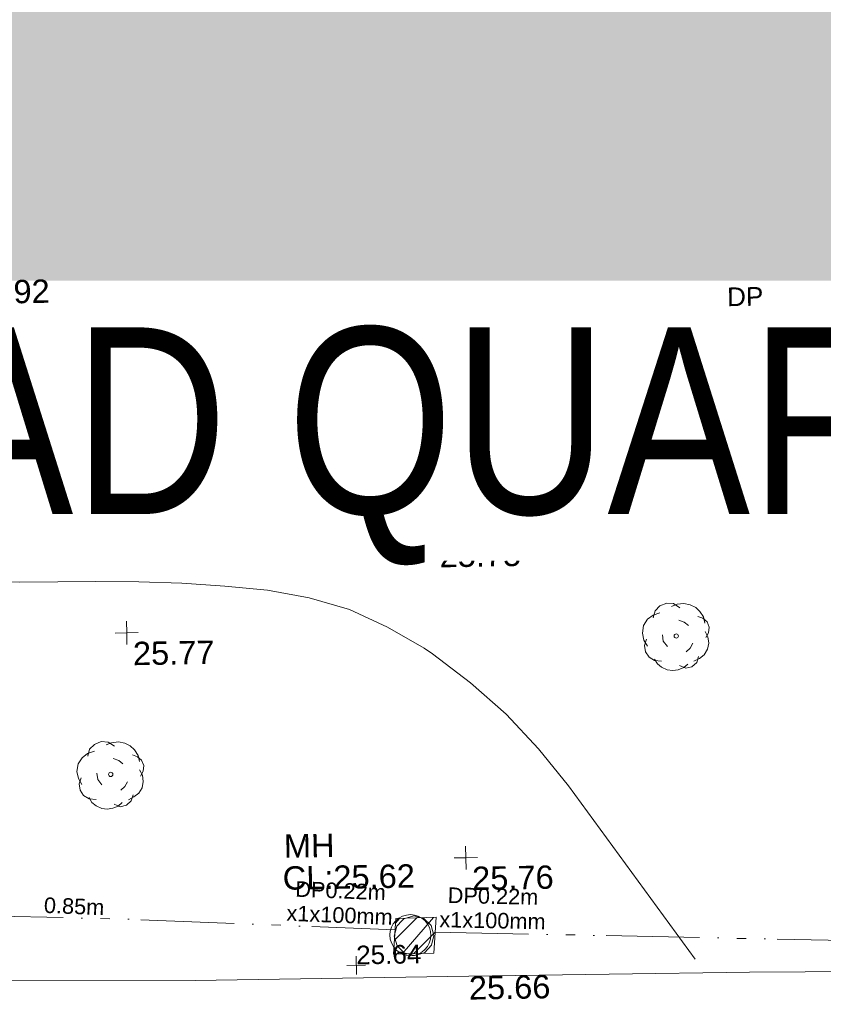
# Model space of a CAD drawing. Header units: millimetres. Extents: x -287732 to 520720, y -88450 to 287754.
# Tile 138 of 256: x -194006 to -181084, y 90684 to 106514. Entities that reach past the tile are written whole.
import ezdxf

# ---------------------------------------------------------------- set-up
doc = ezdxf.new("R2010")
doc.units = ezdxf.units.MM
for name, pattern in [('IMPORT-HIDDEN2 _3_', [4762.5, 3175, -1587.5]), ('IMPORT-UG_EIR_QLB2 _2_', [2750, 1500, -300.0000000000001, 0, -300.0000000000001, 150, -300.0000000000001, 0, -200]), ('IMPORT-UG_ELEC_STREET LIGHTING_QLB2 _2_', [2700, 1500, -300.0000000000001, 0, -250, 150, -300.0000000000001, 0, -200])]:
    doc.linetypes.add(name, pattern=pattern)
for name, color, linetype, lineweight, true_color in [('00_TOPO_BUILDING_OUTLINE', 5, 'Continuous', 9, 0x0000ff), ('00_TOPO_FOOTPATH', 7, 'Continuous', 9, 0xa50000), ('00_TOPO_LEVEL_SPOT', 7, 'Continuous', 9, 0x666666), ('00_TOPO_SERV_IC', 5, 'Continuous', 9, 0x0000ff), ('00_TOPO_SERV_MH', 7, 'Continuous', 9, 0x666666), ('00_TOPO_TREE', 7, 'Continuous', 9, 0x666666), ('00_UAV_BUILDING_OUTLINE', 5, 'Continuous', 9, 0x0000ff), ('12333-PUM-2D-U-0001-C01 - Rev2_REVIT IMPORT_dwg', 7, 'Continuous', 9, 0x767676), ('A_RHA_Line', 7, 'Continuous', 9, 0x00a600), ('CONTOURS_MINOR', 7, 'Continuous', 9, 0x00a5a5), ('DOWNPIPE_TXT', 7, 'Continuous', 9, 0x7fbfff), ('PUM-CHAMBER EXTENTS', 6, 'IMPORT-HIDDEN2 _3_', 9, 0xff00ff), ('PUM-EIRCOMM-MH', 6, 'Continuous', 9, 0xff00ff), ('PUM-EIRCOMM-NOTES', 6, 'Continuous', 9, 0xff00ff), ('PUM-EIRCOMM-QLB2', 6, 'IMPORT-UG_EIR_QLB2 _2_', 9, 0xff00ff), ('SPOT_HEIGHTS_LVL', 7, 'Continuous', 9, 0x00a500)]:
    doc.layers.add(name, color=color, linetype=linetype, lineweight=lineweight, true_color=true_color)
for name, color, linetype, lineweight in [('A_RHA_Detail', 7, 'Continuous', 9), ('A_RHA_Text', 7, 'Continuous', 9), ('PARAPET', 7, 'Continuous', 9)]:
    doc.layers.add(name, color=color, linetype=linetype, lineweight=lineweight)
doc.styles.add('Arial Narrow', font='ARIALN.TTF', dxfattribs={"height": 3000})
doc.styles.add('Arial_1', font='arial.ttf', dxfattribs={"height": 250})
doc.styles.add('Arial_3', font='arial.ttf', dxfattribs={"height": 299.9999999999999})
doc.styles.add('Swis721 Lt BT_2', font='swissl.ttf', dxfattribs={"height": 375})
pattern_1 = [(45, (-533641079.65, -725615854.3560001), (-265.1650429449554, 265.1650429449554), []), (45, (-533640902.873, -725615854.3560001), (-265.1650429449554, 265.1650429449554), [])]

# ---------------------------------------------------------------- blocks, each defined once
blk = doc.blocks.new('12333-PUM-2D-U-0001-C01 - Rev2_REVIT IMPORT_dwg_MM-2077200-Site Location Plan Proposed')
at = {"layer": '00_TOPO_LEVEL_SPOT', "color": 254, "true_color": 0xcccccc, "flags": 128}
for points in [[(500.0000000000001, 0), (0, 0), (0, 500.0000000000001)], [(0, -500.0000000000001), (0, 0), (-500.0000000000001, 0)]]:
    blk.add_lwpolyline(points, dxfattribs=at)
blk = doc.blocks.new('12333-PUM-2D-U-0001-C01 - Rev2_REVIT IMPORT_dwg_CONIFEROUS_TREE-2077228-Site Location Plan Proposed')
at = {"layer": '00_TOPO_TREE', "color": 254, "true_color": 0xcccccc, "flags": 128}
for points in [[(533710728.6016471, 725653447.3958869), (533710761.863676, 725653558.2693166), (533710839.4750767, 725653635.8807172), (533710950.3485063, 725653680.230089), (533711061.2219358, 725653669.142746), (533711161.0080224, 725653602.6186882)], [(533711027.9599068, 725653624.7933742), (533711116.6586505, 725653658.0554031), (533711227.5320801, 725653669.142746), (533711327.3181666, 725653646.9680601), (533711416.0169103, 725653602.6186882), (533711482.540968, 725653536.0946306), (533711537.9776828, 725653447.3958869), (533711560.1523687, 725653347.6098003)], [(533710628.8155606, 725652992.8148258), (533710573.3788459, 725653092.6009123), (533710551.2041599, 725653203.4743419), (533710573.3788459, 725653325.4351144), (533710639.9029035, 725653425.221201), (533710728.6016471, 725653491.7452588), (533710839.4750767, 725653525.0072876)], [(533711138.8333365, 725653403.0465151), (533711227.5320801, 725653369.7844862), (533711294.0561378, 725653314.3477715)], [(533711449.2789392, 725653458.4832299), (533711526.8903398, 725653425.221201), (533711593.4143976, 725653369.7844862), (533711626.6764264, 725653281.0857426), (533711615.5890834, 725653192.386999), (533711571.2397116, 725653114.7755983)], [(533711560.1523687, 725653214.5616848), (533711604.5017406, 725653125.8629414), (533711615.5890834, 725653026.0768546), (533711593.4143976, 725652926.290768), (533711537.9776828, 725652837.5920244), (533711460.3662822, 725652782.1553096), (533711371.6675385, 725652737.8059379)], [(533710850.5624197, 725652748.8932807), (533710739.6889901, 725652759.9806238), (533710650.9902465, 725652815.4173385), (533710595.5535316, 725652904.1160822), (533710584.4661887, 725653003.9021689), (533710617.7282177, 725653103.6882554)], [(533710950.3485063, 725652981.7274828), (533710883.8244485, 725653070.4262265), (533710872.7371055, 725653170.212313)], [(533711360.5801955, 725653026.0768546), (533711316.2308238, 725652948.465454), (533711249.706766, 725652893.0287392)], [(533711271.8814519, 725652693.456566), (533711205.3573942, 725652638.0198513), (533711116.6586505, 725652604.7578225), (533711027.9599068, 725652593.6704794), (533710939.2611633, 725652604.7578225), (533710850.5624197, 725652649.1071942), (533710784.0383619, 725652704.5439091), (533710739.6889901, 725652782.1553096)], [(533711449.2789392, 725652815.4173385), (533711416.0169103, 725652715.6312519), (533711338.4055097, 725652649.1071942), (533711238.619423, 725652626.9325083), (533711138.8333365, 725652671.2818801)]]:
    blk.add_lwpolyline(points, dxfattribs=at)
at = {"layer": '00_TOPO_TREE', "color": 254, "true_color": 0xcccccc}
blk.add_circle((533711094.4839646, 725653148.0376271), 34.20328825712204, dxfattribs=at)
blk = doc.blocks.new('12333-PUM-2D-U-0001-C01 - Rev2_REVIT IMPORT_dwg_CONIFEROUS_TREE-2077229-Site Location Plan Proposed')
at = {"layer": '00_TOPO_TREE', "color": 254, "true_color": 0xcccccc, "flags": 128}
for points in [[(533719858.3244059, 725655513.854982), (533719891.5864348, 725655624.7284117), (533719969.1978354, 725655702.3398122), (533720080.071265, 725655746.6891841), (533720190.9446946, 725655735.601841), (533720290.7307812, 725655669.0777833)], [(533719758.5383195, 725655059.2739209), (533719703.1016046, 725655159.0600076), (533719680.9269187, 725655269.933437), (533719703.1016046, 725655391.8942095), (533719769.6256623, 725655491.6802961), (533719858.3244059, 725655558.2043539), (533719969.1978354, 725655591.4663827)], [(533720157.6826656, 725655691.2524693), (533720246.3814093, 725655724.5144982), (533720357.2548388, 725655735.601841), (533720457.0409254, 725655713.4271553), (533720545.7396691, 725655669.0777833), (533720612.2637268, 725655602.5537256), (533720667.7004416, 725655513.854982), (533720689.8751274, 725655414.0688955)], [(533720268.5560952, 725655469.5056102), (533720357.2548388, 725655436.2435814), (533720423.7788966, 725655380.8068666)], [(533720579.001698, 725655524.9423251), (533720656.6130986, 725655491.6802961), (533720723.1371564, 725655436.2435814), (533720756.3991852, 725655347.5448377), (533720745.3118423, 725655258.8460941), (533720700.9624704, 725655181.2346934)], [(533720689.8751274, 725655281.0207801), (533720734.2244993, 725655192.3220365), (533720745.3118423, 725655092.5359497), (533720723.1371564, 725654992.7498631), (533720667.7004416, 725654904.0511194), (533720590.089041, 725654848.6144047), (533720501.3902972, 725654804.2650329)], [(533719980.2851784, 725654815.3523759), (533719869.4117488, 725654826.439719), (533719780.7130053, 725654881.8764337), (533719725.2762905, 725654970.5751772), (533719714.1889475, 725655070.3612639), (533719747.4509764, 725655170.1473504)], [(533720080.071265, 725655048.1865779), (533720013.5472073, 725655136.8853216), (533720002.4598643, 725655236.671408)], [(533720490.3029543, 725655092.5359497), (533720445.9535825, 725655014.9245491), (533720379.4295248, 725654959.4878343)], [(533720401.6042106, 725654759.9156612), (533720335.080153, 725654704.4789463), (533720246.3814093, 725654671.2169175), (533720157.6826656, 725654660.1295745), (533720068.983922, 725654671.2169175), (533719980.2851784, 725654715.5662893), (533719913.7611207, 725654771.0030041), (533719869.4117488, 725654848.6144047)], [(533720579.001698, 725654881.8764337), (533720545.7396691, 725654782.090347), (533720468.1282684, 725654715.5662893), (533720368.3421818, 725654693.3916035), (533720268.5560952, 725654737.7409753)]]:
    blk.add_lwpolyline(points, dxfattribs=at)
at = {"layer": '00_TOPO_TREE', "color": 254, "true_color": 0xcccccc}
blk.add_circle((533720224.2067235, 725655214.4967222), 34.20328825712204, dxfattribs=at)
blk = doc.blocks.new('12333-PUM-2D-U-0001-C01 - Rev2_REVIT IMPORT_dwg_MGS62954_T2_Galway_ITM_3d_Rev1-2077680-Site Location Plan Proposed')
at = {"layer": '00_TOPO_FOOTPATH', "color": 254, "true_color": 0xcccccc, "flags": 128}
blk.add_lwpolyline([(533696327.3699639, 725649938.7838093), (533699542.3808024, 725649888.3478848), (533704733.7460312, 725649887.9389864), (533707389.4778461, 725649884.6420071), (533707429.1149269, 725651203.4250907), (533707476.0205399, 725652764.0427573), (533706730.0970343, 725652760.1115057), (533706757.1156912, 725653648.1267383), (533708291.4035643, 725653635.3375639), (533709329.0750918, 725653621.7784399), (533709293.368493, 725652738.6535528), (533708568.6945701, 725652752.5132393), (533708510.0384633, 725650977.881843), (533708473.9281951, 725649885.3712926), (533712394.2545562, 725649814.4957187), (533716792.0092957, 725649807.515048), (533721307.2560034, 725649790.5500249), (533726665.9020212, 725649729.0855477)], dxfattribs=at)
at = {"layer": '00_TOPO_SERV_IC', "color": 254, "true_color": 0xcccccc}
for p, q in [((533715620.4000002, 725656867.2000002), (533715620.4000002, 725657629.2000002)), ((533715620.4000002, 725657629.2000002), (533716382.4000001, 725657629.2000002)), ((533716382.4000001, 725657629.2000002), (533716382.4000002, 725656867.2000002)), ((533715620.4000002, 725656867.2000002), (533716382.4000002, 725656867.2000002))]:
    blk.add_line(p, q, dxfattribs=at)
at = {"layer": '00_TOPO_SERV_MH', "color": 254, "true_color": 0xcccccc}
blk.add_ellipse((533715866.4400973, 725650480.3461453), major_axis=(-120.1981962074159, 307.1732266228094), ratio=0.999773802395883, dxfattribs=at)
at = {"xscale": 0.375, "yscale": 0.375, "zscale": 0.375}
for p in [(533715660.0000001, 725658260.0000001), (533711390, 725655420), (533716780, 725651710.0000001)]:
    blk.add_blockref('12333-PUM-2D-U-0001-C01 - Rev2_REVIT IMPORT_dwg_MM-2077200-Site Location Plan Proposed', p, dxfattribs=at)
for name in ['12333-PUM-2D-U-0001-C01 - Rev2_REVIT IMPORT_dwg_CONIFEROUS_TREE-2077229-Site Location Plan Proposed', '12333-PUM-2D-U-0001-C01 - Rev2_REVIT IMPORT_dwg_CONIFEROUS_TREE-2077228-Site Location Plan Proposed']:
    blk.add_blockref(name, (0, 0))
at = {"layer": '00_TOPO_BUILDING_OUTLINE', "color": 251, "true_color": 0x666666, "insert": (533708937.5, 725661123.129608), "char_height": 375, "width": 1495.902363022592, "attachment_point": 1, "line_spacing_factor": 1.005061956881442, "style": 'Swis721 Lt BT_2'}
blk.add_mtext('25.92', dxfattribs=at)
at = {"layer": '00_TOPO_FOOTPATH', "color": 251, "true_color": 0x666666, "insert": (533716792.0000001, 725649802.7296078), "char_height": 375, "width": 1495.902363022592, "attachment_point": 1, "line_spacing_factor": 1.005061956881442, "style": 'Swis721 Lt BT_2'}
blk.add_mtext('25.66', dxfattribs=at)
at = {"layer": '00_TOPO_LEVEL_SPOT', "char_height": 375, "width": 1495.902363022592, "attachment_point": 1, "line_spacing_factor": 1.005061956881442, "style": 'Swis721 Lt BT_2'}
for s, insert in [('25.83', (533715755.0808528, 725658112.6102244)), ('25.77', (533711485.0808529, 725655272.6102246)), ('25.76', (533716875.0808529, 725651562.6102245))]:
    blk.add_mtext(s, dxfattribs=dict(at, insert=insert))
at = {"layer": '00_TOPO_SERV_IC', "color": 251, "true_color": 0x666666, "char_height": 375, "attachment_point": 1, "line_spacing_factor": 1.005061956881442, "style": 'Swis721 Lt BT_2'}
for s, insert, width in [('ICU', (533716455.8111335, 725657260.2746866), 1021.012723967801), ('25.75', (533716441.9003087, 725656759.8162589), 1495.902363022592)]:
    blk.add_mtext(s, dxfattribs=dict(at, insert=insert, width=width))
at = {"layer": '00_TOPO_SERV_MH', "char_height": 375, "attachment_point": 1, "line_spacing_factor": 1.005061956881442, "style": 'Swis721 Lt BT_2'}
for s, insert, width in [('MH', (533713857.0093291, 725652134.880878), 949.779278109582), ('CL:25.62', (533713829.1889166, 725651620.5205355), 2440.932744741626)]:
    blk.add_mtext(s, dxfattribs=dict(at, insert=insert, width=width))
at = {"layer": '00_UAV_BUILDING_OUTLINE', "color": 251, "true_color": 0x666666, "char_height": 375, "width": 1495.902363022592, "attachment_point": 1, "line_spacing_factor": 1.005061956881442, "style": 'Swis721 Lt BT_2'}
for s, insert, rotation in [('25.77', (533711183.1487119, 725660433.7905631), 359.0222348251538), ('25.74', (533716181.2923135, 725660348.4878541), 359.0222348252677), ('25.71', (533721265.9813564, 725660261.7080846), 359.0222348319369)]:
    blk.add_mtext(s, dxfattribs=dict(at, insert=insert, rotation=rotation))
blk = doc.blocks.new('12333-PUM-2D-U-0001-C01 - Rev2_REVIT IMPORT_dwg_SPOT-2077775-Site Location Plan Proposed')
at = {"layer": 'SPOT_HEIGHTS_LVL', "color": 9, "true_color": 0xaae1aa}
for p, q in [((-500.0000000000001, 0), (500.0000000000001, 0)), ((0, 500.0000000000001), (0, -500.0000000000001))]:
    blk.add_line(p, q, dxfattribs=at)
blk = doc.blocks.new('12333-PUM-2D-U-0001-C01 - Rev2_REVIT IMPORT_dwg-1620468-Site Location Plan Proposed')
at = {"layer": 'PUM-CHAMBER EXTENTS', "true_color": 0xffaaff}
h = blk.add_hatch(dxfattribs=at)
h.set_pattern_fill('FP_3', color=211, style=0, pattern_type=2)
h.set_pattern_definition(pattern_1)
h.paths.add_polyline_path([(75389.35015292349, 40912.64382132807), (75374.3501529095, 41824.64382133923), (74528.35015288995, 41854.64382136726), (74540.75015295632, 41774.84382128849), (75302.75015289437, 41774.84382131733), (75302.75015292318, 41012.84382137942), (74542.19596271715, 41012.81858464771), (74543.35015290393, 40942.64382135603), (75311.25106916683, 40915.41329238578)])
h = blk.add_hatch(dxfattribs=at)
h.set_pattern_fill('FP_3', color=211, style=0, pattern_type=2)
h.set_pattern_definition(pattern_1)
h.paths.add_polyline_path([(74509.35015291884, 34324.64382133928), (75158.3501528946, 34332.64382136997), (75206.3501528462, 34905.64382134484), (74557.35015287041, 34897.64382131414)])
at = {"layer": 'CONTOURS_MINOR', "color": 254, "true_color": 0xaae1e1, "flags": 128}
blk.add_lwpolyline([(79357.79148351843, 34159.23293528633), (77370.98533951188, 36981.07960168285), (76897.83295243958, 37584.92378797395), (76387.9480715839, 38152.19985111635), (75822.96445080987, 38664.6237303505), (75221.24833648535, 39140.47948631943), (75090.5120054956, 39233.40811242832), (74506.92113058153, 39586.03812707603), (73899.20530712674, 39876.95051683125), (73255.30206051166, 40075.28646884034), (72587.27386535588, 40211.90479525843), (71899.38158937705, 40287.42873319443), (71210.37309349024, 40346.43510228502), (70519.69026843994, 40380.66511950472), (69827.8912240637, 40398.37756764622), (68606.51392000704, 40407.70093479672), (67895.7674874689, 40449.09605709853), (67193.30466981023, 40537.27780573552), (66503.26727482, 40695.63949410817), (65821.51349459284, 40900.78780858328), (65168.15015289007, 41133.99381665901)], dxfattribs=at)
at = {"layer": 'PARAPET', "color": 253, "true_color": 0xaaaaaa}
blk.add_line((57407.23146381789, 44889.97007859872), (86657.48388331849, 44297.62326681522), dxfattribs=at)
at = {"layer": 'PUM-CHAMBER EXTENTS', "color": 211, "linetype": 'Continuous', "true_color": 0xffaaff}
blk.add_line((74540.75015298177, 41100.72381647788), (74528.35015288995, 41854.64382136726), dxfattribs=at)
blk.add_line((74540.75015298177, 41100.72381647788), (74528.35015288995, 41854.64382136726), dxfattribs=at)
at = {"layer": 'PUM-CHAMBER EXTENTS', "color": 211, "linetype": 'Continuous', "true_color": 0xffaaff, "flags": 128}
blk.add_lwpolyline([(74528.35015288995, 41854.64382136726), (75374.3501529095, 41824.6438213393), (75389.35015292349, 40912.64382132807), (74543.35015290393, 40942.64382135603), (74542.17215937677, 41014.26582774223)], dxfattribs=at)
blk.add_lwpolyline([(74528.35015288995, 41854.64382136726), (75374.3501529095, 41824.6438213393), (75389.35015292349, 40912.64382132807), (74543.35015290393, 40942.64382135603), (74542.17215937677, 41014.26582774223)], dxfattribs=at)
blk.add_lwpolyline([(74509.35015291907, 34324.64382133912), (75158.35015289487, 34332.64382136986), (75206.35015284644, 34905.64382134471), (74557.35015287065, 34897.64382131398)], close=True, dxfattribs=at)
blk.add_lwpolyline([(74509.35015291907, 34324.64382133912), (75158.35015289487, 34332.64382136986), (75206.35015284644, 34905.64382134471), (74557.35015287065, 34897.64382131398)], close=True, dxfattribs=at)
at = {"layer": 'PUM-EIRCOMM-MH', "color": 211, "true_color": 0xffaaff, "flags": 128}
blk.add_lwpolyline([(75166.36199015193, 34616.39248777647), (75123.60626028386, 34775.95904376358), (75006.79543416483, 34892.76986999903), (74847.22887806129, 34935.52559986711), (74687.66232207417, 34892.76986999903), (74659.94321310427, 34865.05076102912), (74570.85149583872, 34775.95904376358), (74528.09576597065, 34616.39248777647), (74570.85149583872, 34456.82593178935), (74687.66232195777, 34340.0151055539), (74698.04401230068, 34337.23334001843), (74847.22887806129, 34297.25937568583), (75006.7954340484, 34340.0151055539), (75123.60626028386, 34456.82593178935), (75165.67403054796, 34613.82498778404)], close=True, dxfattribs=at)
blk.add_lwpolyline([(75166.36199015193, 34616.39248777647), (75123.60626028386, 34775.95904376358), (75006.79543416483, 34892.76986999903), (74847.22887806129, 34935.52559986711), (74687.66232207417, 34892.76986999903), (74659.94321310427, 34865.05076102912), (74570.85149583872, 34775.95904376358), (74528.09576597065, 34616.39248777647), (74570.85149583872, 34456.82593178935), (74687.66232195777, 34340.0151055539), (74698.04401230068, 34337.23334001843), (74847.22887806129, 34297.25937568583), (75006.7954340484, 34340.0151055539), (75123.60626028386, 34456.82593178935), (75165.67403054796, 34613.82498778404)], close=True, dxfattribs=at)
at = {"layer": 'PUM-EIRCOMM-QLB2', "color": 211, "true_color": 0xffaaff, "flags": 128}
for points in [[(62216.21465391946, 35294.95623230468), (70069.35015285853, 34970.64382128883), (74542.18758200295, 34716.64063108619)], [(62216.21465391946, 35294.95623230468), (70069.35015285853, 34970.64382128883), (74542.18758200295, 34716.64063108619)], [(75186.50660256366, 34668.76144008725), (82240.3501528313, 34398.64382136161), (92333.45015287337, 33640.61679590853)], [(75186.50660256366, 34668.76144008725), (82240.3501528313, 34398.64382136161), (92333.45015287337, 33640.61679590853)]]:
    blk.add_lwpolyline(points, dxfattribs=at)
blk.add_blockref('12333-PUM-2D-U-0001-C01 - Rev2_REVIT IMPORT_dwg_MGS62954_T2_Galway_ITM_3d_Rev1-2077680-Site Location Plan Proposed', (-533641079.6498471, -725615854.3561786))
at = {"xscale": 0.3, "yscale": 0.3, "zscale": 0.3}
for p in [(73996.49148364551, 44024.53293546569), (73909.19148363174, 34156.43293538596)]:
    blk.add_blockref('12333-PUM-2D-U-0001-C01 - Rev2_REVIT IMPORT_dwg_SPOT-2077775-Site Location Plan Proposed', p, dxfattribs=at)
at = {"layer": 'DOWNPIPE_TXT', "insert": (80057.70577781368, 44947.53349996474), "char_height": 299.9999999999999, "width": 694.1671938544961, "attachment_point": 1, "line_spacing_factor": 0.9417779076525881, "style": 'Arial_3'}
blk.add_mtext('DP', dxfattribs=at)
at = {"layer": 'PUM-EIRCOMM-NOTES', "char_height": 250, "attachment_point": 2, "line_spacing_factor": 0.9417779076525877, "style": 'Arial_1'}
for s, insert, width, rotation in [('DP0.22m\\Px1x100mm', (73683.85537824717, 35486.0446954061), 2038.461589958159, 356.74978198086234), ('DP0.22m\\Px1x100mm', (73683.85537824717, 35486.0446954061), 2038.461589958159, 356.74978198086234), ('0.85m', (69396.03807464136, 35310.12034144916), 1160.025439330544, 356.74978198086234), ('0.85m', (69396.03807464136, 35310.12034144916), 1160.025439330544, 356.74978198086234), ('DP0.22m\\Px1x100mm', (76130.98320588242, 35356.34259857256), 2038.461589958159, 357.8070053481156), ('DP0.22m\\Px1x100mm', (76130.98320588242, 35356.34259857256), 2038.461589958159, 357.8070053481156)]:
    blk.add_mtext(s, dxfattribs=dict(at, insert=insert, width=width, rotation=rotation))
at = {"layer": 'SPOT_HEIGHTS_LVL', "char_height": 299.9999999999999, "width": 1256.112065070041, "attachment_point": 1, "line_spacing_factor": 0.9417779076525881, "style": 'Arial_3'}
for s, insert in [('25.82', (73996.49148364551, 44339.54403042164)), ('25.64', (73909.19148363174, 34471.44403034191))]:
    blk.add_mtext(s, dxfattribs=dict(at, insert=insert))

msp = doc.modelspace()

# ---------------------------------------------------------------- hatches: boundary and pattern name
at = {"layer": 'A_RHA_Detail', "true_color": 0xc0c0c0}
h = msp.add_hatch(color=9, dxfattribs=at)
h.paths.add_polyline_path([(-80880.60083809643, -68502.79057078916), (-80400.865924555, -68483.41509113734), (-80400.865924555, -62984.64684185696), (-24474.85765177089, -63009.32043784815), (-24456.14471271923, -50840.30023858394), (-36622.55041039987, -50831.65104353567), (-36622.55041039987, -44228.57792613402), (-50959.0526582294, -44218.38599194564), (-50959.0526582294, -42573.78171514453), (-54563.9325804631, -42571.21897729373), (-54565.69773352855, -45054.17447474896), (-92408.82109321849, -45027.27149621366), (-92411.78875845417, -49201.74309222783), (-100061.9988811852, -49201.74309222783), (-100052.2214449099, -64852.82557838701), (-86120.90825229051, -64852.82557838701), (-86092.1662649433, -62957.90041523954), (-84861.10047608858, -62957.90041523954), (-84854.79052929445, -68240.109737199), (-80870.60226892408, -68240.10973722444)])
h.paths.add_polyline_path([(-137238.9269902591, -68461.9384092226), (-132719.7426408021, -68433.0633692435), (-132847.0731201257, -62850.04282283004), (-130454.6837966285, -62916.63108078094), (-130498.2830220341, -61355.85393642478), (-117581.136331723, -61423.42893438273), (-117492.3908565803, -49183.91309190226), (-125136.5200282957, -49178.47881952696), (-125133.572703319, -45032.61887136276), (-163007.1824077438, -45005.6942194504), (-163007.1824076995, -44090.2963411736), (-163123.8521269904, -44090.21339942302), (-163122.6389897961, -42383.75184302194), (-166563.8543419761, -42383.75184298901), (-166565.034908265, -44044.39824208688), (-193158.4656786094, -44025.49275805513), (-193195.152889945, -62863.65652504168), (-137269.7106414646, -62916.63108078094), (-137254.3708868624, -65679.90523788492)])
h.paths.add_polyline_path([(120310.9497607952, -32334.28230164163), (120312.4652266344, -31610.73011961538), (133451.2244789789, -31638.24899384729), (133469.2230092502, -19717.98315780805), (121295.7536929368, -19692.48606430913), (121319.8434528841, -8190.941560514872), (112277.0825930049, -8172.001674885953), (112263.1770823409, -14811.1234547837), (78285.85310969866, -14739.95861438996), (78292.82277619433, -8167.077575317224), (75241.99098605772, -8160.673431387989), (69355.76844233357, -8152.931592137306), (69353.6659720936, -9156.74635762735), (68372.60878945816, -9154.691552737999), (68372.60878945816, -13705.52853215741), (69333.7233474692, -13707.54156770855), (69325.07112547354, -16249.53369228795), (66623.4489111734, -16249.53369228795), (66619.79243935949, -17995.29925530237), (65989.07757494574, -17995.2992552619), (65985.44262772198, -19730.78799483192), (57152.23993377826, -19712.28702421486), (57127.42535098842, -31559.89463417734), (70277.87165424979, -31587.43801817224), (70277.87165431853, -32271.7414715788), (78263.96947909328, -32285.12944888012), (78266.62661740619, -31019.79372153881), (112335.8856506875, -31091.15111860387), (112335.8856506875, -32317.57330553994), (119781.4233959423, -32333.17321913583)])
h.paths.add_polyline_path([(7503.717409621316, -1791.439263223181), (15482.43097392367, -674.0213231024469), (15484.0826588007, 148.1327206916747), (56188.28042539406, 205.5276654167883), (56155.84326007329, 14338.3166313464), (18016.62665935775, 14236.48149539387), (17967.9025208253, 34313.18372071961), (21727.10644863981, 34324.0692624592), (21708.90974962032, 40608.10218321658), (18009.66447159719, 40608.10218321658), (17995.54603706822, 45483.75063442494), (9770.084204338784, 45420.6329473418), (3966.213879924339, 45446.76585222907), (3984.771235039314, 14176.56786832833), (1023.062455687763, 14176.56786837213), (-276.5134647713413, 14190.52623461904), (-231.6790044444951, 5968.135265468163), (-226.4491536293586, 193.7444677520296), (553.0869992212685, 183.4716499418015), (7477.609307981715, 143.2867586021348), (7488.638446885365, -674.0213231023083)])
h.paths.add_polyline_path([(77755.59663317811, 53.47451145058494), (77729.51881611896, 1699.844979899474), (94464.47132486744, 1659.976083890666), (94606.37913471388, 17991.390236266), (88810.4190114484, 18015.03260816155), (88799.89418497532, 14436.74271609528), (69413.88950349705, 14457.8773889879), (69377.35724448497, 99.62816357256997), (75241.99098605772, 67.32134432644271)])
h.paths.add_polyline_path([(61252.12079701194, 46453.95617366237), (105774.7348988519, 46472.68783506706), (105768.2642198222, 61852.61234306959), (92285.13876309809, 61852.61234306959), (92308.59670399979, 65784.30757140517), (96107.4668000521, 65767.60445243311), (96059.68081117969, 75209.20847378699), (101084.8427276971, 75071.88872764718), (104988.0046543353, 74765.36560406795), (108403.6894220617, 74363.8408943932), (112009.2703903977, 73787.25420861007), (115645.3524815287, 73049.69667206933), (116890.8108051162, 72761.69136252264), (120208.9929833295, 71893.18353872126), (120865.241739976, 71703.68484519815), (124135.6329506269, 70669.67317906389), (127435.6253142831, 69480.50055823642), (127820.4368670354, 69394.93141813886), (128274.3081769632, 69331.69585753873), (128731.8791144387, 69306.66104516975), (129189.9401488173, 69320.00258290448), (129645.2782985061, 69371.62688826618), (130094.6997111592, 69461.17185603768), (130535.0520071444, 69588.00939074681), (130963.246434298, 69751.24981927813), (131376.2795165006, 69949.74812590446), (131771.2541232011, 70182.11198903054), (132162.5575600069, 70460.5404660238), (132496.0921583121, 70741.69081113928), (132820.871367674, 71064.98072578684), (133117.4593294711, 71414.31364272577), (133383.77568926, 71787.23923950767), (133616.5473239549, 72178.5372844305), (133817.1647262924, 72590.54524898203), (133982.6025969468, 73017.89547513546), (134111.7005086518, 73457.59040801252), (134203.5529320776, 73906.54590458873), (134257.5155883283, 74361.61286216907), (134272.5462649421, 74819.5993153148), (134250.5259875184, 75277.29281745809), (134189.6227572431, 75731.48297747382), (134090.9274700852, 76178.98397757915), (133955.1324028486, 76616.65691993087), (133783.1900598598, 77041.43184345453), (133576.3064937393, 77450.32925647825), (133335.932843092, 77840.48103920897), (133063.7551572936, 78209.15055532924), (132761.6825665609, 78553.75185442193), (132431.8338935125, 78871.8678050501), (132076.5227905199, 79161.26705197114), (131698.2415080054, 79419.91966861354), (131299.6434187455, 79646.01139197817), (131093.5942456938, 79746.34209763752), (132146.0467355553, 83110.22226145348), (122787.7632953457, 86282.54285518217), (121604.3555412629, 82800.3591886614), (117095.9864227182, 83870.84033785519), (116841.9598400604, 83526.35449572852), (116120.5435466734, 91221.93611972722), (110237.7341284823, 91274.27491021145), (110194.3680786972, 90435.39030214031), (104988.0046543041, 90486.49901390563), (104973.2761846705, 94309.82427956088), (103746.1314668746, 94309.8242795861), (103839.9937121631, 122852.1474271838), (96365.09202306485, 122931.9599470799), (96350.3400238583, 123952.4168585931), (104555.5505249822, 123902.1925226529), (104607.3234458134, 120248.5396156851), (125502.5015002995, 120134.1933400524), (125662.0200253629, 137657.3796882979), (114479.5865733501, 137699.2256881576), (114382.306264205, 129149.9458158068), (104644.159003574, 129187.9975073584), (104577.9931702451, 126217.3903144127), (101184.4926406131, 126159.1566967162), (101264.6166812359, 135959.2655565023), (89967.23178808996, 135988.8856164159), (89927.63362986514, 125823.6463181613), (93630.53562302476, 125840.7948842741), (93580.65688892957, 122931.9599470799), (88697.38835376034, 122904.7310126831), (88679.3898954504, 95739.09143775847), (86378.25848996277, 95739.09143775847), (86378.18187189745, 96178.1008337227), (83279.50743284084, 96200.92083327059), (83273.62493422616, 95735.74732133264), (70169.67509619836, 95733.22421950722), (70166.26842742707, 96272.07409347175), (66674.99731294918, 96257.14073655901), (66654.74538556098, 95755.71092136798), (65784.77231079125, 95755.71092136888), (65887.65094984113, 117470.630565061), (53473.3427162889, 117487.9046429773), (53434.44066309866, 98570.46349063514), (40649.41626916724, 98570.46349063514), (40610.16711559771, 94406.01479078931), (38853.82372868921, 94410.36303440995), (38848.65589191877, 89463.65332729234), (40612.46601912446, 89518.45976927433), (40665.38257362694, 86257.73741128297), (38372.19584460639, 86305.72309285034), (38369.79374539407, 76901.0507917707), (50937.9512507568, 76944.40198294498), (50922.88567286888, 74598.78180889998), (56484.9061132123, 74588.85093771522), (56484.9061132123, 75194.85181995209), (92465.4037153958, 75233.0258166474), (92645.92783662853, 71766.64845094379), (89810.55521366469, 69362.83965827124), (85313.16173974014, 69360.94750420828), (85313.16173974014, 66907.4050808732), (75210.14498263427, 66903.15451589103), (75210.14498263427, 63815.70944550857), (70819.40014309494, 63815.70999200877), (70819.21601505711, 64253.35708059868), (69456.83415683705, 64253.35708059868), (69455.7195737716, 66901.99623166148), (61303.32856759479, 66898.5668068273), (61304.56054988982, 63970.32021231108), (70500.41048208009, 63970.32021219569), (70500.4088543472, 61852.59006207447), (61245.6438848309, 61848.69637488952), (61252.03558504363, 46656.49344428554)])
h.paths.add_polyline_path([(-17153.16561239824, 48569.32684293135), (-17153.16561224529, 60770.38083685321), (-29362.88357759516, 60774.70428694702), (-29362.88357759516, 67399.20394580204), (-43507.24466814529, 67405.01911303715), (-43488.5313307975, 69093.07334175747), (-45766.41866231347, 69109.32868388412), (-45794.3462003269, 67405.01911303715), (-47272.11273194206, 67404.2124544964), (-47272.44887633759, 66454.91798908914), (-86004.56386332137, 66468.63299519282), (-86006.66970787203, 60521.58362721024), (-92662.87722510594, 60521.58362721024), (-92665.2138765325, 50184.35611932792), (-79752.0168396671, 50179.78309939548), (-79752.016597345, 48591.4932381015), (-17157.7163123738, 48569.32845417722)])
h.paths.add_polyline_path([(-201056.4185878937, 48628.75479108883), (-138377.9751621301, 48634.64535779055), (-138377.9751621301, 50133.28201003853), (-125467.710581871, 50134.49626164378), (-125468.6909603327, 60566.1903686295), (-132186.8595614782, 60565.86652591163), (-132187.4203588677, 66533.0197876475), (-170643.3098734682, 66805.61809689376), (-170643.3098732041, 67738.78475848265), (-200340.0100486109, 67488.93693764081), (-200348.7171487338, 60827.78025104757), (-201057.5650552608, 60827.71357558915), (-201056.6510294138, 51102.04313372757)])
h.paths.add_polyline_path([(-240051.5126725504, 54769.19491160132), (-239444.490259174, 54811.10754483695), (-239186.5396223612, 54841.92927608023), (-238764.8191577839, 54940.98166103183), (-238382.4735933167, 55122.46891388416), (-237990.3402229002, 55354.87497234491), (-237269.2031023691, 55936.21515020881), (-237032.4836384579, 56225.56611516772), (-236793.0039602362, 56569.31473944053), (-236554.5880578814, 57004.26389721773), (-236432.7219585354, 57267.46508908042), (-236300.081527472, 57753.26238983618), (-236250.7285154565, 58017.17885684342), (-236235.6490609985, 58516.21786804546), (-236233.2538429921, 58987.85640053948), (-236213.7029795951, 59823.48083769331), (-236363.8287855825, 59820.86038205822), (-236634.0279869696, 60698.06075827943), (-236391.9547756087, 61432.19726339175), (-236225.4740089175, 61435.10319600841), (-236201.6036569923, 62637.68779596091), (-232563.5271750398, 62639.28734435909), (-232563.5271750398, 63049.03842404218), (-232732.1945866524, 63049.15302218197), (-232860.1521277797, 63457.95890274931), (-232731.606808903, 63914.24862697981), (-232560.8209656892, 63914.24862697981), (-232515.1276847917, 70598.00033009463), (-240628.6947849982, 70598.85496273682), (-240629.7923196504, 72350.98321577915), (-246412.6011212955, 72347.36085933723), (-246412.6011212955, 70616.45923936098), (-254449.5805725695, 70618.60952619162), (-254454.637144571, 70754.06491720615), (-254469.7140363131, 73191.66276250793), (-263883.2532625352, 73267.83063688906), (-263902.4181505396, 68260.74348553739), (-263714.8217520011, 68259.82096572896), (-263552.9672900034, 67819.65434396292), (-263719.0883117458, 67392.2068408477), (-263913.6298699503, 67392.20684284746), (-263956.7001913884, 58633.76423459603), (-260181.1963171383, 58611.22607638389), (-260192.3146983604, 56354.25111579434), (-257184.684388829, 56339.46086021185), (-257213.4419957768, 57092.93866021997), (-257338.5163846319, 57093.27331223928), (-257471.0109294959, 57531.74572308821), (-257338.5163845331, 58062.22513696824), (-257203.4956297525, 58064.06881289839), (-257173.5751889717, 58598.54056692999), (-256478.2273617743, 58575.27357994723), (-256478.2273617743, 58788.51859473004), (-256013.0091299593, 58911.92701534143), (-255397.0786664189, 58780.99767617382), (-255397.0786664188, 58595.982422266), (-243809.885361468, 58585.92793201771), (-243805.3570672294, 58352.04527760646), (-243740.939469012, 57884.52572680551), (-243619.0830608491, 57421.84877545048), (-243424.3877545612, 56943.65915412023), (-243247.1437899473, 56608.24157713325), (-243003.0710579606, 56249.99021479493), (-242732.2093200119, 55932.75703082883), (-242371.7230178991, 55603.12658811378), (-242141.255125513, 55424.88676767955), (-241804.9643037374, 55216.88439822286), (-241529.4640827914, 55077.02869055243), (-241100.6275144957, 54917.18295003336), (-240836.2134980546, 54840.82833176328), (-240453.4486195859, 54788.60784130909), (-240218.9578693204, 54777.28227442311)])
h.paths.add_polyline_path([(40276.69022552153, 59895.36417752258), (40328.62676029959, 69196.9439153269), (36588.99968785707, 69217.8245910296), (36619.46637569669, 74674.25962428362), (32264.36460078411, 74687.02318924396), (32233.48293867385, 69156.26826306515), (11916.69390495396, 69269.70959686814), (11966.66200111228, 78218.75165974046), (29087.509017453, 78123.15526808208), (29143.44567205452, 88141.1370047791), (15719.348796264, 88216.09212953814), (15732.60379610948, 90589.9978889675), (4594.294101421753, 90652.19003489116), (4525.129359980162, 78265.12250449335), (10096.76365553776, 78234.01258731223), (10077.43887221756, 74773.03821910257), (4547.641142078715, 74803.91453678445), (4465.579974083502, 60107.1600234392), (19125.89094760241, 60025.30234268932), (19139.86249374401, 62527.53804644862), (31738.59196305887, 62457.19146404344), (31724.55430858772, 59943.11609815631), (38369.79364225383, 59906.01157293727)])
h.paths.add_polyline_path([(-246083.0241259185, 72334.29150213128), (-246083.0594797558, 72334.30275087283), (-246208.2905500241, 72334.29150213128)])
h.paths.add_polyline_path([(-114575.3004830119, 112178.0758695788), (-114575.3246435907, 112178.0758695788), (-114707.2752166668, 115801.5811617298)])
h.paths.add_polyline_path([(-154699.9178765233, 101760.4080976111), (-114382.050333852, 101776.0542914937), (-114382.050333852, 106926.9360164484), (-113755.641395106, 106927.1792101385), (-113757.5507412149, 111847.2721531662), (-114431.6837526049, 111847.2721531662), (-114431.8097758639, 112178.0758695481), (-114575.3004830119, 112178.0758695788), (-114578.9984943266, 121707.2390833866), (-123056.9849702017, 121707.2390833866), (-123068.8201032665, 156452.7036899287), (-119381.2340625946, 156454.1348067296), (-119381.2340625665, 160165.8597952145), (-115501.031452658, 160167.3662801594), (-115503.3750945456, 166206.5793118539), (-132411.7987151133, 166599.6604729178), (-132411.8243278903, 166665.6603411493), (-135275.0124468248, 166664.5490317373), (-135275.0124468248, 166628.1883101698), (-135911.3205076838, 166628.1944502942), (-135911.3479256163, 166352.1604668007), (-152521.1633846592, 166345.7146753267), (-152518.3680955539, 159142.6836790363), (-150699.3133726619, 159117.9265656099), (-150758.5477087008, 122560.691203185), (-151059.2005266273, 122560.691203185), (-151061.0981347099, 121302.4374932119), (-154138.3148337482, 121372.6012653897), (-154138.3148337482, 121865.1834517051), (-154704.3888425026, 121867.2611370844), (-154688.5451973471, 119352.3937021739), (-154745.5933227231, 119352.3715636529), (-154745.5763474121, 118722.1532660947), (-160794.1544526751, 118748.7442832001), (-160794.1544526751, 119410.5425977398), (-163852.1622693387, 119422.408321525), (-163855.0715294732, 118762.2003111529), (-167568.6765459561, 118778.5256058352), (-166634.6619849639, 124395.1277019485), (-166930.050559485, 124500.0918161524), (-167568.6765459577, 124707.6250903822), (-168028.2173235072, 124841.3808647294), (-168630.5006276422, 124991.3056740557), (-169238.2056069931, 125117.4693074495), (-169850.3952285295, 125219.6772876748), (-170466.1255403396, 125297.7720169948), (-171089.11025998, 125351.8553033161), (-171704.4065937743, 125381.1774255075), (-172325.0479971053, 125386.3595015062), (-172782.2248668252, 125374.5832362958), (-173401.7764235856, 125337.4554476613), (-174109.844898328, 125263.4341236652), (-174634.1213722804, 125190.4100126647), (-175245.0145766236, 125080.719099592), (-176047.1958093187, 124895.7675260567), (-176665.4852587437, 124724.7228134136), (-177045.3001228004, 124609.1129151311), (-177631.5127792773, 124405.2077276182), (-176665.4852586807, 118818.5158794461), (-177558.9402083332, 118822.4435768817), (-177662.2853368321, 125263.4341236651), (-176365.3912351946, 126542.9270807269), (-159462.2970490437, 126319.910391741), (-157057.7396790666, 128609.0850976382), (-157060.6673204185, 136153.1661957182), (-158638.8016610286, 137740.2441626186), (-159352.3735831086, 137740.2441626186), (-161634.4140634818, 140201.1078539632), (-168727.9404945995, 140256.8191146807), (-171035.0401161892, 137942.8847305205), (-174184.1459014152, 137942.8847305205), (-176460.1167434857, 140292.2858551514), (-177341.6856934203, 140292.2858551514), (-177341.7113613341, 140358.4281613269), (-183428.5803825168, 140356.0660244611), (-185921.6385985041, 137917.4639994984), (-185921.6385985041, 131757.3091155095), (-186906.8767412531, 131756.9267733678), (-187725.3914540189, 130809.9989183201), (-187724.058890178, 127376.1828148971), (-186481.0281350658, 126304.5577463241), (-186479.4846754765, 122327.2959175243), (-185176.2828158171, 121059.4673825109), (-180304.1129154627, 121059.4673824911), (-180304.1136492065, 118802.0484409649), (-193555.3706955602, 118802.0484409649), (-193555.368699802, 133117.8341649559), (-192593.6442938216, 133118.2073819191), (-192593.6442938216, 134200.8158367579), (-192224.6284783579, 134200.9592041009), (-192225.5653014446, 136615.0101267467), (-192595.0012460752, 136615.0101267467), (-192595.4357332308, 137734.4745165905), (-193589.2709668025, 137734.4746851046), (-193589.2685988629, 147474.570583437), (-193163.2062206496, 147492.8644732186), (-192765.7252967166, 147531.087133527), (-192359.9383250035, 147589.5931622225), (-192199.8207947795, 147616.5827294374), (-191882.7548926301, 147682.9245600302), (-191568.5380070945, 147761.6632019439), (-191257.654638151, 147852.677242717), (-190828.6072909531, 148002.2045655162), (-190647.7999969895, 148070.9514233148), (-190349.7690789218, 148197.8750094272), (-190056.9509284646, 148336.4013817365), (-189769.797051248, 148486.3169427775), (-189405.3590254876, 148698.0567944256), (-189132.906026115, 148873.2749095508), (-188867.542109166, 149059.0543929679), (-188609.6764469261, 149255.1087866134), (-188354.9814055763, 149465.3525772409), (-188079.6339208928, 149713.879248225), (-187884.9836199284, 149901.8220103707), (-187545.928247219, 150265.8040604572), (-187446.29984479, 150378.3960832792), (-187241.3270201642, 150629.2310214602), (-187046.3599558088, 150887.9197697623), (-186861.6992771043, 151154.0634500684), (-186546.1373636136, 151669.829875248), (-186524.4196769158, 151707.0632450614), (-163675.2898318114, 151669.829875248), (-163687.5843045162, 148134.07679455), (-157303.6541541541, 148136.492106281), (-157303.6541541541, 155759.91501608), (-157557.4317586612, 155765.0384228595), (-157555.9168973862, 166678.0466575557), (-187009.2021991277, 166699.7464767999), (-187013.0952111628, 162054.4009359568), (-188707.17754695, 162044.5925187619), (-188705.9961892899, 155021.5333641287), (-188737.9999316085, 154650.5326604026), (-188799.0133969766, 154283.1866125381), (-188857.2045401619, 154035.4341107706), (-188966.1106131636, 153679.3368924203), (-189102.6200311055, 153332.8820747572), (-189265.8911675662, 152998.2056672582), (-189454.9174011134, 152677.371060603), (-189645.2484685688, 152421.3220123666), (-189916.9563410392, 152104.2450531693), (-190212.7041973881, 151809.4634871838), (-190530.6686598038, 151538.7947471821), (-190868.8893671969, 151293.9075915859), (-191225.281078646, 151076.3118324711), (-191597.6465194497, 150887.3490191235), (-192092.8415776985, 150682.5621956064), (-192519.2468154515, 150561.8451365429), (-192903.8930791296, 150482.240889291), (-193187.215491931, 150440.8868273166), (-193594.1866364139, 150407.1257787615), (-193594.5952989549, 151459.9895227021), (-205369.2399268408, 151455.4201247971), (-205354.4523517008, 113350.0822379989), (-207187.1580384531, 113349.3710182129), (-207184.3024929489, 105991.0636522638), (-205312.8748221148, 105991.1901500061), (-205311.2362476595, 101769.6553082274), (-175488.6451201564, 101781.2285901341), (-175488.6451201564, 110889.6985621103), (-154703.4627663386, 110897.5679794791), (-154700.2792295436, 102691.5597281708)])
h.paths.add_polyline_path([(193735.9435693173, 113047.8274774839), (208865.0938716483, 114991.0266430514), (208976.1154123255, 114126.6471160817), (216447.8967332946, 115086.3281915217), (216038.7305308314, 118271.9702413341), (232648.5073383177, 120405.3421626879), (233425.993615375, 114352.0734369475), (240632.2017567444, 115277.6440988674), (239854.8412683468, 121329.9334727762), (256406.8682407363, 123455.8879629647), (257091.7572256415, 118089.1198988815), (264572.2871227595, 119040.8180953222), (261877.8350555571, 138524.7609215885), (259178.7147038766, 138221.6086035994), (259197.3483655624, 137439.0084132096), (254686.1480587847, 136897.0007612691), (255412.6810205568, 131314.8303176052), (240852.7447969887, 129522.4514056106), (239771.0426543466, 137918.8519126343), (240649.5822431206, 138010.1984551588), (240062.3063116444, 142776.6750342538), (239165.7694642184, 142685.0143484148), (237630.9646614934, 151018.3171732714), (266172.8791088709, 154560.7889781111), (271297.1876944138, 142612.4006970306), (276531.7397502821, 144861.098714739), (274941.5029779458, 148527.9037281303), (302074.5307653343, 160134.9084326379), (300215.9323773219, 164320.1841173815), (301528.1613272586, 164907.0997989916), (300405.1237791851, 167477.8916353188), (299016.6944531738, 166945.7181824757), (295626.7488506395, 174518.754428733), (294333.0289184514, 177537.1551681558), (287288.8475947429, 174518.754428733), (289427.6893504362, 169661.0163463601), (272956.7816584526, 162557.1203578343), (271943.2187787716, 164897.4305293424), (267016.3118217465, 162764.0369715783), (268502.3094164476, 159357.0430143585), (265200.4029574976, 157946.4096681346), (226856.416695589, 153146.7821792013), (227510.3041274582, 148852.0205334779), (228280.9873165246, 141179.0007483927), (227302.3544112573, 141050.281300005), (227895.3788235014, 136433.1758633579), (228748.5501749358, 136523.8855003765), (229602.3077302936, 128023.7667641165), (217691.2359889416, 126493.8999679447), (217642.3600127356, 126874.433267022), (215138.5007311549, 126552.8357430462), (215194.9980427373, 126112.965074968), (215015.6132226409, 126089.924757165), (214840.9672575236, 127449.66446064), (192258.7012018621, 124549.1816390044), (193486.3576426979, 114991.0266430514)])
h.paths.add_polyline_path([(-78076.24187439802, 117605.5188722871), (-78076.23951902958, 117610.0871211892), (-78070.318122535, 129485.7330792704), (-74723.15926543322, 129478.385255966), (-74723.15926543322, 125435.7860624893), (-48015.64546086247, 125380.0246061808), (-47996.55031653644, 135872.5822179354), (-61198.15919578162, 135901.5630078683), (-74714.72264144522, 135923.5088764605), (-74723.6287602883, 131865.2975510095), (-78070.318122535, 131872.642169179), (-78062.97909487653, 149549.7689430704), (-58292.26570492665, 149541.5607197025), (-58292.26570491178, 148946.2407608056), (-37707.70924046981, 148937.6946533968), (-37703.30827430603, 159740.0672041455), (-44148.26955755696, 159742.7429641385), (-44148.26955755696, 162961.3319174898), (-49829.95437583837, 162961.3319174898), (-49830.92144130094, 160632.0129326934), (-78494.09026625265, 160643.9130440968), (-78494.09026625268, 161615.1537738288), (-78739.225852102, 161615.2555472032), (-78691.7919454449, 168187.9195488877), (-90844.57645036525, 168126.8149079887), (-90962.52567694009, 152686.7636277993), (-89064.97866809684, 152685.9758215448), (-89079.54115380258, 117610.0871211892), (-78374.80218507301, 117605.6428258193)])
h.paths.add_polyline_path([(69254.82576126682, 129235.9722870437), (69259.97086178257, 136167.789247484), (86068.0992678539, 136131.0235193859), (86008.66431381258, 164703.3084147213), (58789.63167882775, 164723.511581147), (58789.63167882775, 170119.2062865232), (54460.1632489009, 170122.4198087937), (54457.21717773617, 166153.279245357), (47042.2151650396, 166158.7829869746), (47041.10931533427, 164668.9097040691), (39173.27935198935, 164674.7495545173), (39172.83712618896, 164078.9539098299), (17014.87910992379, 164095.4005254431), (17002.38841206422, 147267.1142245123), (12659.63471563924, 147267.1142245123), (12653.60087534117, 139137.9291796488), (17031.41608901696, 139134.6797717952), (17024.5879174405, 129935.3194463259), (39191.34773726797, 129918.8662983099), (39191.34773726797, 129258.2867272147), (69014.0340609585, 129236.1510132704)])
h.paths.add_polyline_path([(39265.62356917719, 139467.8223435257), (33050.91021530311, 139484.1586867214), (33087.56357182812, 153427.9220784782), (39277.60130889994, 153411.6505991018), (39277.60130890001, 152830.3127277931), (43058.29603858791, 152820.3745823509), (43024.83899408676, 140092.5601633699), (39267.2657899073, 140092.5601633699)])
h.paths.add_polyline_path([(1979.548949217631, 189123.2414339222), (18699.10403225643, 189180.0465563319), (18678.46874730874, 195253.6675675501), (24349.02704561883, 195272.9334348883), (24334.96888372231, 199550.7690688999), (28829.78348974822, 199566.0403168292), (28798.3577216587, 208815.6446464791), (24334.949615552, 208806.151404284), (24333.90624841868, 209113.2475694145), (16811.59093053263, 209087.6903002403), (16806.58456499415, 208843.5909093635), (6772.293057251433, 208809.4991440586), (6797.166076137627, 201488.5780549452), (-8471.058649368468, 201436.7038490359), (-8471.058649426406, 200429.0172028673), (-11856.09020770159, 200417.5164702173), (-11823.72827009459, 190892.3684138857), (-7614.729360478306, 190906.6685966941), (-7614.729360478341, 190170.8290169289), (-4608.619189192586, 190169.2993656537), (-4608.238782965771, 190916.8832264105), (1973.379031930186, 190939.2444180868), (1977.122761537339, 189837.3456693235)])
h.paths.add_polyline_path([(-20506.22133143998, 190640.0286460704), (-20122.28942212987, 206347.1214480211), (-41550.34215551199, 207015.2557957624), (-41462.26177903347, 210449.6195896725), (-31391.41053372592, 210152.0276719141), (-31078.64493155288, 223862.5743669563), (-44305.08575743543, 224230.7972280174), (-44490.79956591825, 211865.5542346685), (-47510.12209648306, 211942.9901385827), (-47722.57925071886, 203659.0205614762), (-47076.06680548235, 203635.3001465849), (-47175.4684425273, 199531.9403872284), (-46801.21126120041, 199520.4703269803), (-46873.68175963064, 195478.5899481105), (-44600.40472248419, 195425.2559779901), (-44685.88459507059, 192243.2795180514), (-38073.99929115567, 192135.6564362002), (-38104.39995468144, 191126.972250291), (-21537.79264466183, 190668.5723412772)])
h.paths.add_polyline_path([(16801.02360973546, 195961.500137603), (9656.615133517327, 196015.1086063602), (9643.838150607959, 199513.9922857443), (11631.77992468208, 199485.8321209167), (11631.7920940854, 203322.2460456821), (16806.58456511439, 203391.4855728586), (16801.0407710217, 195984.4293109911)])
h.paths.add_polyline_path([(122084.9264926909, 200536.2570557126), (122088.1805162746, 206386.1947929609), (125211.1061638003, 206386.1947929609), (125211.1162733, 206645.8932837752), (126202.7098976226, 206645.8932838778), (126203.0204769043, 207041.0477229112), (130401.4034741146, 206979.0758390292), (130444.2691124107, 209883.280297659), (126202.8383603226, 209945.8832030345), (126203.0204769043, 214624.1281189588), (127364.791950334, 214624.1281190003), (127365.2106673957, 225380.2058567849), (126159.8599207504, 225380.2527798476), (126207.4133336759, 241475.3410923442), (119482.5411291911, 241495.8747898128), (119479.2041949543, 246182.0096278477), (109943.9121324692, 246175.2196735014), (109953.2702601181, 233033.381429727), (115000.5285021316, 233033.3814296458), (114999.579292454, 208653.4991933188), (112026.3032630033, 208653.4991933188), (112024.3519988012, 200538.6761891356), (122024.6079402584, 200536.2715596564)])
h.paths.add_polyline_path([(30087.05071580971, 200986.75440713), (38030.67179071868, 201028.6865660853), (38030.67179071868, 202922.9731660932), (38109.89531492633, 202923.3913649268), (38067.25569096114, 208827.6066631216), (38013.35839378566, 208827.6672237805), (38012.38630971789, 209012.5383931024), (30044.90685988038, 208970.480297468), (30076.83023715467, 202922.9203834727)])
h.paths.add_polyline_path([(195986.2599417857, 205661.5722736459), (202896.8751332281, 206052.0074670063), (202676.8862551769, 209945.7611691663), (195766.2710618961, 209555.3259759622)])
h.paths.add_polyline_path([(-91652.40581580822, 206392.6172135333), (-79454.24421187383, 206432.5105635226), (-79629.29258199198, 238245.6998510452), (-68904.21147484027, 238215.095164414), (-68918.55832832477, 246312.9061543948), (-68918.56040493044, 246314.0782553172), (-68756.515268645, 246312.9061543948), (-68755.20581930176, 246638.9786699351), (-79620.07671794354, 246651.3624133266), (-79606.5628449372, 247343.5411849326), (-82154.50636787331, 247318.0695596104), (-82154.50636787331, 247488.1275895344), (-91640.64698348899, 247472.5371040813), (-91638.72040628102, 246846.4753752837), (-131470.3702759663, 246641.42150215), (-131470.3702759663, 250159.5419305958), (-142857.1087886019, 250176.7939677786), (-142864.0554935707, 246220.0701029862), (-165118.8027587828, 246272.3986783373), (-165040.0492656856, 253907.936045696), (-178677.4727934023, 253929.5079730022), (-178699.5521575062, 238176.7234097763), (-138599.3373496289, 238209.4781454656), (-138548.4479938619, 206627.5237025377), (-126646.6702863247, 206572.2299428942), (-126666.6805510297, 234825.8818836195), (-124962.7180531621, 234825.9534805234), (-124969.0241559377, 234688.4891474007), (-91595.61129713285, 234664.3133306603), (-91650.87307429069, 207155.5994723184)])
h.paths.add_polyline_path([(142123.7078574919, 209113.5383730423), (152768.4446292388, 209127.3137314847), (152745.2992288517, 227012.63380935), (142100.5623961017, 226998.8584508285), (142121.8067345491, 210582.5602643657)])
h.paths.add_polyline_path([(168998.8561129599, 209274.9592350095), (169026.8416078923, 226860.3446540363), (161686.6780314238, 226876.6646907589), (161647.6783165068, 209291.3037608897), (168846.6177107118, 209275.2977201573)])
h.paths.add_polyline_path([(49761.46820719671, 218476.5678095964), (49794.00484360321, 223316.1680811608), (41274.07755982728, 223363.4010619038), (41273.58999769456, 223290.8795634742), (32187.30576796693, 223351.9666549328), (32202.10532419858, 225553.2987454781), (20081.83724695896, 225634.7833114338), (20035.26675877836, 218707.7438801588), (31566.33951793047, 218630.2204881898), (31566.12891731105, 218598.8950898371), (49750.1971391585, 218476.6435849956)])
h.paths.add_polyline_path([(162361.9830851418, 234154.05208666), (162366.6425722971, 241589.9129272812), (135261.102696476, 241630.986197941), (135249.088870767, 234197.8735112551), (160249.0277027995, 234157.4671671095)])
h.paths.add_polyline_path([(176458.8604389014, 246709.5724700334), (176516.2484477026, 252173.1529804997), (168884.2833866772, 252253.3171281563), (168934.86529241, 257068.9279575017), (164355.0504715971, 257117.0331241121), (164296.1746742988, 251511.808811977), (164416.8965511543, 251510.5407811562), (164367.8024342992, 246836.573754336), (171460.1142273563, 246762.0779818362)])

# ---------------------------------------------------------------- linework, layer by layer
at = {"layer": 'A_RHA_Line', "color": 7}
for p, q in [((-196084.0242404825, 101773.2361213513), (-191084.1348128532, 101775.1764333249)), ((-191084.1348128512, 101775.176433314), (-186084.24538508, 101777.1167452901)), ((-186084.2453850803, 101777.1167452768), (-181084.3559574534, 101779.0570573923))]:
    msp.add_line(p, q, dxfattribs=at)

# ---------------------------------------------------------------- block references
at = {"layer": '12333-PUM-2D-U-0001-C01 - Rev2_REVIT IMPORT_dwg', "color": 254, "linetype": 'IMPORT-UG_ELEC_STREET LIGHTING_QLB2 _2_', "true_color": 0xffd4d4, "rotation": 0.9999999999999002}
msp.add_blockref('12333-PUM-2D-U-0001-C01 - Rev2_REVIT IMPORT_dwg-1620468-Site Location Plan Proposed', (-261895.0770586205, 55869.5817132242), dxfattribs=at)

# ---------------------------------------------------------------- next in the draw order: texts
at = {"layer": 'A_RHA_Text', "lineweight": 35, "insert": (-200207.7557665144, 101567.5196210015), "char_height": 3000, "width": 36316.44375, "attachment_point": 1, "style": 'Arial Narrow', "bg_fill": 3, "box_fill_scale": 1.25, "bg_fill_color": 256, "bg_fill_true_color": 13158600, "bg_fill_transparency": 0}
msp.add_mtext('HEAD QUARTERS', dxfattribs=at)

doc.saveas('drawing.dxf')
